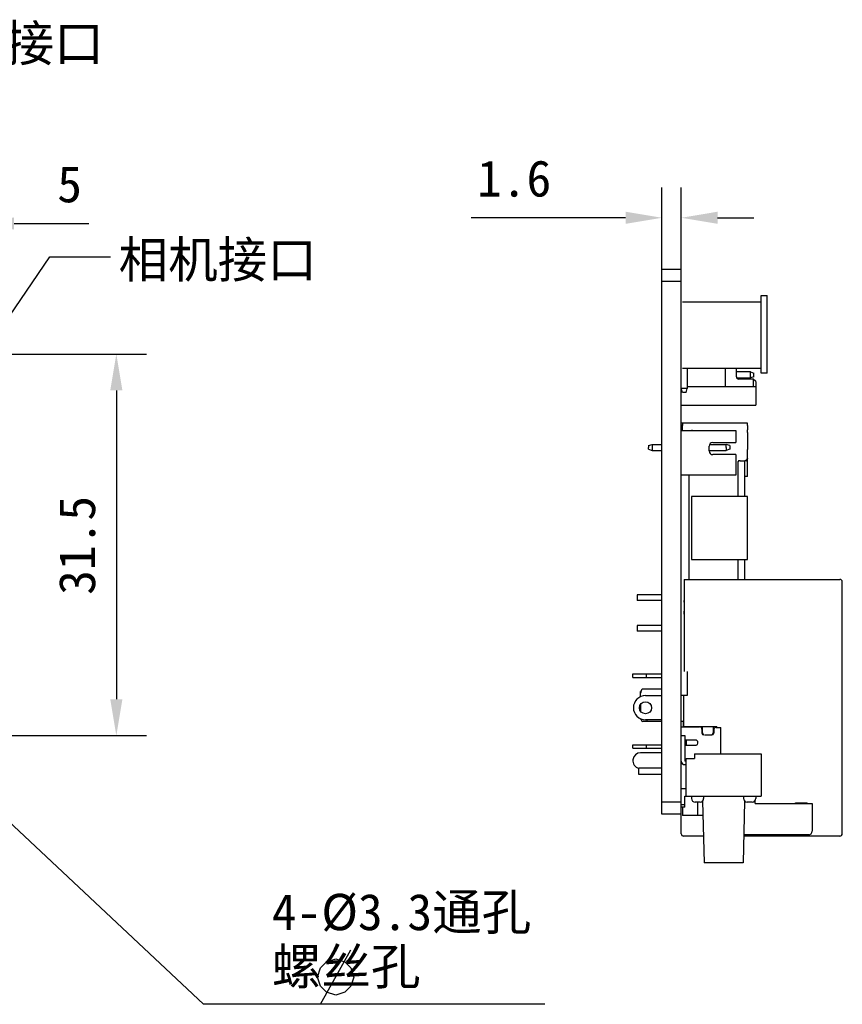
# Model space of a CAD drawing. Header units: millimetres. Extents: x 38 to 374, y 115 to 222.
# Tile 4 of 5: x 161 to 229, y 131 to 213. Entities that reach past the tile are written whole.
import ezdxf

# ---------------------------------------------------------------- set-up
doc = ezdxf.new("R2010")
doc.units = ezdxf.units.MM
doc.header["$LTSCALE"] = 23.1
doc.header["$PDMODE"] = 3
doc.header["$PDSIZE"] = 8
doc.layers.get('0').update_dxf_attribs({"linetype": 'CONTINUOUS'})
doc.layers.get('Defpoints').update_dxf_attribs({"linetype": 'CONTINUOUS'})
for name, color, linetype in [('00_COMPONENTS', 7, 'CONTINUOUS'), ('50_ALL_DETAILS', 7, 'CONTINUOUS'), ('51__DRAFT_DIMS', 7, 'CONTINUOUS')]:
    doc.layers.add(name, color=color, linetype=linetype)
doc.styles.get("Standard").update_dxf_attribs({"font": 'simfang.ttf'})
doc.dimstyles.new('DIMSTYLE_1', dxfattribs={"dimtxt": 3, "dimasz": 3, "dimexe": 2.5, "dimexo": 0.5, "dimgap": 0.75, "dimtad": 1, "dimdsep": 46, "dimtxsty": 'STANDARD', "dimblk": '_FILLED', "dimblk1": '_FILLED', "dimblk2": '_FILLED', "dimcen": 0.09, "dimclrt": 3, "dimazin": 2, "dimtp": 0.3, "dimtm": 0.3, "dimtfac": 1, "dimtofl": 0, "dimtmove": 0, "dimatfit": 3, "dimldrblk": '_FILLED', "dimfxl": 1, "dimtolj": 1, "dimarcsym": 0})
doc.dimstyles.new('DIMSTYLE_2', dxfattribs={"dimtxt": 3, "dimasz": 3, "dimexe": 2.5, "dimexo": 0.5, "dimtad": 1, "dimdsep": 46, "dimtxsty": 'STANDARD', "dimblk": '_FILLED', "dimblk1": '_FILLED', "dimblk2": '_FILLED', "dimcen": 0.09, "dimclrt": 3, "dimazin": 2, "dimtp": 0.1, "dimtm": 0.1, "dimtfac": 1, "dimtofl": 0, "dimtmove": 0, "dimatfit": 1, "dimldrblk": '_FILLED', "dimfxl": 1, "dimtolj": 1, "dimarcsym": 0})
doc.dimstyles.new('DIMSTYLE_4', dxfattribs={"dimtxt": 3, "dimasz": 3, "dimexe": 2.5, "dimexo": 0.5, "dimgap": 0.75, "dimtad": 1, "dimdsep": 46, "dimtxsty": 'STANDARD', "dimblk": '_FILLED', "dimblk1": '_FILLED', "dimblk2": '_FILLED', "dimcen": 0.09, "dimclrt": 3, "dimazin": 2, "dimtp": 0.1, "dimtm": 0.1, "dimtfac": 1, "dimtofl": 0, "dimtmove": 0, "dimatfit": 3, "dimldrblk": '_FILLED', "dimfxl": 1, "dimtolj": 1, "dimarcsym": 0})
doc.dimstyles.get("Standard").update_dxf_attribs({"dimtxt": 3, "dimasz": 3, "dimexe": 2.5, "dimexo": 0.5, "dimtad": 1, "dimdsep": 46, "dimtxsty": 'STANDARD', "dimblk": '_FILLED', "dimblk1": '_FILLED', "dimblk2": '_FILLED', "dimcen": 0.09, "dimclrt": 3, "dimazin": 2, "dimtol": 1, "dimtp": 0.01, "dimtm": 0.01, "dimtfac": 1, "dimtofl": 0, "dimtmove": 0, "dimatfit": 3, "dimldrblk": '_FILLED', "dimfxl": 1, "dimtolj": 1, "dimarcsym": 0})

# ---------------------------------------------------------------- blocks, each defined once
blk = doc.blocks.new('_FILLED')
at = {"color": 0, "linetype": 'ByBlock'}
blk.add_solid([(0, 0), (-1, 0.167), (-1, -0.167)], dxfattribs=at)
blk = doc.blocks.new('*D4')
at = {"layer": '51__DRAFT_DIMS', "color": 0, "lineweight": -2}
for p, q in [((153.483, 184.988), (171.922, 184.988)), ((169.422, 181.988), (169.422, 156.488)), ((153.483, 153.488), (171.922, 153.488))]:
    blk.add_line(p, q, dxfattribs=at)
at = {"layer": 'Defpoints', "color": 0}
for p in [(152.983, 184.988), (152.983, 153.488), (169.422, 153.488)]:
    blk.add_point(p, dxfattribs=at)
at = {"layer": '51__DRAFT_DIMS', "color": 0, "linetype": 'ByBlock', "lineweight": -2, "xscale": 3, "yscale": 3, "zscale": 3}
for p, rotation in [((169.422, 184.988), 90), ((169.422, 153.488), 270)]:
    blk.add_blockref('_FILLED', p, dxfattribs=dict(at, rotation=rotation))
at = {"layer": '51__DRAFT_DIMS', "color": 3, "insert": (164.672, 169.194), "char_height": 3, "attachment_point": 2, "rotation": 90, "line_spacing_factor": 0.9}
blk.add_mtext('\\A1;31.5', dxfattribs=at)
blk = doc.blocks.new('*D5')
at = {"layer": '51__DRAFT_DIMS', "color": 0, "lineweight": -2}
for p in [(153.967, 152.564), (204.806, 131.298)]:
    blk.add_line(p, (176.631, 131.298), dxfattribs=at)
at = {"layer": 'Defpoints', "color": 0}
for p in [(151.78, 154.617), (154.186, 152.359)]:
    blk.add_point(p, dxfattribs=at)
at = {"layer": '51__DRAFT_DIMS', "color": 0, "linetype": 'ByBlock', "lineweight": -2, "xscale": 3, "yscale": 3, "zscale": 3, "rotation": 136.8227150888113}
blk.add_blockref('_FILLED', (151.78, 154.617), dxfattribs=at)
at = {"layer": '51__DRAFT_DIMS', "color": 3, "insert": (182.261, 140.423), "char_height": 3, "attachment_point": 1, "line_spacing_factor": 0.9}
blk.add_mtext('\\A1;4-%%c3.3通孔\\P螺丝孔', dxfattribs=at)
blk = doc.blocks.new('*D7')
at = {"layer": '51__DRAFT_DIMS', "color": 0, "lineweight": -2}
for p, q in [((214.465, 191.488), (214.465, 198.746)), ((216.065, 191.488), (216.065, 198.746)), ((211.465, 196.246), (198.722, 196.246)), ((219.065, 196.246), (222.065, 196.246))]:
    blk.add_line(p, q, dxfattribs=at)
at = {"layer": 'Defpoints', "color": 0}
for p in [(216.065, 196.246), (214.465, 190.988), (216.065, 190.988)]:
    blk.add_point(p, dxfattribs=at)
at = {"layer": '51__DRAFT_DIMS', "color": 0, "linetype": 'ByBlock', "lineweight": -2, "xscale": 3, "yscale": 3, "zscale": 3}
blk.add_blockref('_FILLED', (214.465, 196.246), dxfattribs=at)
at = {"layer": '51__DRAFT_DIMS', "color": 0, "linetype": 'ByBlock', "lineweight": -2, "xscale": 3, "yscale": 3, "zscale": 3, "rotation": 180}
blk.add_blockref('_FILLED', (216.065, 196.246), dxfattribs=at)
at = {"layer": '51__DRAFT_DIMS', "color": 3, "insert": (205.334, 200.996), "char_height": 3, "attachment_point": 3, "line_spacing_factor": 0.9}
blk.add_mtext('\\A1;1.6', dxfattribs=at)
blk = doc.blocks.new('*D37')
at = {"layer": '51__DRAFT_DIMS', "color": 0, "lineweight": -2}
for p, q in [((152.983, 185.488), (152.983, 198.272)), ((157.983, 191.488), (157.983, 198.272)), ((149.983, 195.772), (146.983, 195.772)), ((160.983, 195.772), (167.146, 195.772))]:
    blk.add_line(p, q, dxfattribs=at)
at = {"layer": 'Defpoints', "color": 0}
for p in [(157.983, 195.772), (157.983, 190.988), (152.983, 184.988)]:
    blk.add_point(p, dxfattribs=at)
at = {"layer": '51__DRAFT_DIMS', "color": 0, "linetype": 'ByBlock', "lineweight": -2, "xscale": 3, "yscale": 3, "zscale": 3}
blk.add_blockref('_FILLED', (152.983, 195.772), dxfattribs=at)
at = {"layer": '51__DRAFT_DIMS', "color": 0, "linetype": 'ByBlock', "lineweight": -2, "xscale": 3, "yscale": 3, "zscale": 3, "rotation": 180}
blk.add_blockref('_FILLED', (157.983, 195.772), dxfattribs=at)
at = {"layer": '51__DRAFT_DIMS', "color": 3, "insert": (165.564, 200.522), "char_height": 3, "attachment_point": 2, "line_spacing_factor": 0.9}
blk.add_mtext('\\A1;5', dxfattribs=at)

msp = doc.modelspace()

# ---------------------------------------------------------------- linework, layer by layer
at = {"layer": '00_COMPONENTS', "color": 7}
for p, q in [((214.465, 146.988), (214.465, 191.988)), ((216.065, 191.988), (214.465, 191.988)), ((216.065, 145.388), (216.065, 191.988)), ((222.665, 183.423), (222.665, 189.823)), ((222.665, 189.823), (223.165, 189.823)), ((223.165, 183.423), (223.165, 189.823)), ((216.165, 189.308), (222.665, 189.308)), ((222.665, 183.808), (216.165, 183.808)), ((216.565, 183.808), (216.565, 182.158)), ((219.715, 182.318), (219.715, 183.808)), ((220.615, 183.118), (220.615, 183.808)), ((221.79, 183.518), (220.615, 183.518)), ((220.641, 183.018), (221.79, 183.018)), ((221.79, 183.018), (221.79, 183.518)), ((221.79, 183.518), (222.065, 183.418)), ((222.065, 183.118), (221.79, 183.018)), ((222.065, 183.118), (222.065, 183.418)), ((223.165, 183.423), (222.665, 183.423)), ((216.165, 181.808), (216.065, 182.158)), ((216.565, 182.158), (216.065, 182.158)), ((216.465, 181.808), (216.565, 182.158)), ((216.565, 182.318), (222.215, 182.318)), ((222.015, 182.918), (220.815, 182.918)), ((222.015, 182.918), (222.015, 182.318)), ((222.215, 182.718), (222.015, 182.918)), ((222.215, 182.718), (222.215, 180.768)), ((216.465, 181.808), (216.165, 181.808)), ((216.065, 180.768), (222.215, 180.768)), ((216.165, 179.278), (216.065, 179.278)), ((216.165, 179.288), (216.165, 179.088)), ((221.525, 179.288), (216.165, 179.288)), ((216.165, 178.688), (216.165, 179.088)), ((221.525, 179.088), (221.525, 179.288)), ((221.525, 179.088), (221.525, 178.724)), ((216.065, 178.688), (220.565, 178.688)), ((216.976, 178.688), (216.976, 178.724)), ((220.565, 178.688), (220.565, 177.688)), ((221.525, 178.524), (221.525, 178.724)), ((221.525, 178.524), (221.525, 177.124)), ((213.365, 177.438), (213.665, 177.538)), ((213.365, 177.438), (213.365, 177.288)), ((213.365, 177.138), (213.365, 177.288)), ((213.665, 177.538), (213.665, 177.288)), ((213.665, 177.538), (214.465, 177.538)), ((213.665, 177.288), (213.665, 177.038)), ((218.365, 176.988), (218.365, 177.388)), ((218.405, 177.538), (219.765, 177.538)), ((218.665, 177.688), (220.565, 177.688)), ((219.765, 177.288), (219.765, 177.538)), ((220.065, 177.438), (219.765, 177.538)), ((219.765, 177.288), (219.765, 177.038)), ((220.065, 177.438), (220.065, 177.288)), ((220.065, 177.288), (220.065, 177.138)), ((213.365, 177.138), (213.665, 177.038)), ((213.665, 177.038), (214.465, 177.038)), ((218.365, 177.038), (219.765, 177.038)), ((220.565, 176.688), (218.665, 176.688)), ((220.065, 177.138), (219.765, 177.038)), ((220.565, 176.688), (220.565, 174.988)), ((221.525, 176.924), (221.525, 177.124)), ((221.525, 174.888), (221.525, 176.924)), ((220.725, 175.988), (220.725, 173.238)), ((220.925, 176.188), (221.325, 176.188)), ((221.275, 176.188), (221.275, 173.238)), ((221.525, 176.108), (221.383, 176.193)), ((220.565, 174.988), (216.065, 174.988)), ((216.725, 166.388), (216.725, 174.988)), ((221.525, 174.888), (221.275, 174.888)), ((216.925, 173.238), (216.925, 168.038)), ((221.525, 173.238), (216.925, 173.238)), ((221.525, 173.038), (221.525, 173.238)), ((221.525, 168.238), (221.525, 173.038)), ((216.925, 168.038), (221.525, 168.038)), ((220.725, 168.038), (220.725, 166.388)), ((221.275, 168.038), (221.275, 166.388)), ((221.525, 168.038), (221.525, 168.238)), ((216.315, 166.388), (216.315, 158.788)), ((216.315, 166.388), (229.165, 166.388)), ((229.365, 145.388), (229.365, 166.188)), ((212.415, 165.108), (212.415, 164.648)), ((214.465, 165.108), (212.415, 165.108)), ((214.465, 164.648), (212.415, 164.648)), ((216.285, 164.513), (216.315, 164.513)), ((216.315, 163.763), (216.285, 163.763)), ((216.285, 163.513), (216.315, 163.513)), ((212.415, 162.568), (212.415, 162.108)), ((214.465, 162.568), (212.415, 162.568)), ((214.465, 162.108), (212.415, 162.108)), ((212.065, 158.288), (212.065, 158.588)), ((212.065, 158.588), (214.465, 158.588)), ((212.065, 158.288), (214.465, 158.288)), ((212.743, 157.152), (212.715, 157.141)), ((212.715, 156.704), (212.715, 157.141)), ((212.857, 157.338), (214.465, 157.338)), ((213.115, 156.788), (214.465, 156.788)), ((216.565, 156.788), (216.065, 156.788)), ((212.715, 156.087), (212.715, 155.489)), ((212.715, 154.835), (212.715, 154.872)), ((212.715, 154.835), (212.743, 154.824)), ((214.465, 154.638), (212.857, 154.638)), ((214.465, 154.788), (213.115, 154.788)), ((216.123, 154.671), (216.07, 154.618)), ((216.125, 154.671), (216.07, 154.616)), ((216.125, 154.671), (216.166, 154.671)), ((216.22, 154.618), (216.166, 154.671)), ((216.22, 154.618), (216.22, 154.238)), ((216.065, 154.218), (217.575, 154.218)), ((216.22, 154.238), (219.015, 154.238)), ((216.225, 154.238), (216.225, 154.218)), ((216.325, 154.238), (216.325, 154.218)), ((216.475, 154.238), (216.475, 154.218)), ((217.775, 154.018), (217.775, 153.688)), ((217.815, 153.718), (217.815, 154.238)), ((218.71, 154.238), (218.71, 153.718)), ((218.75, 153.963), (218.75, 153.688)), ((218.95, 154.163), (219.325, 154.163)), ((219.015, 154.163), (219.015, 154.238)), ((219.325, 151.988), (219.325, 154.163)), ((216.065, 153.488), (216.365, 153.488)), ((216.365, 153.488), (216.365, 151.388)), ((217.245, 153.118), (216.365, 153.118)), ((216.475, 153.118), (216.475, 152.708)), ((217.445, 152.858), (217.445, 152.918)), ((217.925, 153.538), (217.995, 153.538)), ((218.045, 153.538), (218.6, 153.538)), ((212.065, 152.438), (212.065, 152.738)), ((212.065, 152.738), (214.465, 152.738)), ((212.065, 152.438), (214.465, 152.438)), ((214.465, 152.068), (212.715, 152.068)), ((216.365, 152.708), (217.295, 152.708)), ((216.465, 151.388), (216.365, 151.388)), ((216.465, 151.588), (217.165, 151.588)), ((216.465, 148.488), (216.465, 151.588)), ((217.165, 151.988), (222.665, 151.988)), ((217.165, 151.988), (217.165, 151.588)), ((222.665, 151.988), (222.665, 148.488)), ((214.465, 150.788), (212.565, 150.788)), ((212.565, 150.288), (212.565, 150.788)), ((216.365, 151.088), (216.465, 151.088)), ((214.465, 150.288), (212.565, 150.288)), ((216.465, 149.088), (216.065, 149.088)), ((216.365, 148.488), (222.665, 148.488)), ((216.365, 147.588), (216.365, 148.488)), ((216.915, 148.488), (216.915, 148.288)), ((217.615, 147.988), (217.215, 147.988)), ((217.833, 148.082), (217.965, 142.988)), ((217.915, 148.488), (217.915, 148.288)), ((221.296, 148.082), (221.165, 142.988)), ((221.215, 148.488), (221.215, 148.288)), ((221.915, 147.988), (221.515, 147.988)), ((222.165, 147.888), (222.165, 148.122)), ((222.215, 148.488), (222.215, 148.288)), ((216.365, 147.588), (216.065, 147.588)), ((216.165, 147.588), (216.165, 146.888)), ((222.165, 147.888), (226.865, 147.888)), ((225.507, 147.938), (226.457, 147.938)), ((225.507, 147.888), (225.507, 147.938)), ((225.608, 147.888), (225.608, 147.938)), ((226.053, 147.888), (226.053, 147.938)), ((226.114, 147.888), (226.114, 147.938)), ((226.194, 147.888), (226.194, 147.938)), ((226.235, 147.888), (226.235, 147.938)), ((226.316, 147.888), (226.316, 147.938)), ((226.397, 147.888), (226.397, 147.938)), ((226.437, 147.888), (226.437, 147.938)), ((226.457, 147.888), (226.457, 147.938)), ((226.865, 147.888), (226.865, 145.588)), ((216.065, 146.988), (214.465, 146.988)), ((217.864, 146.888), (216.165, 146.888)), ((226.565, 145.288), (221.224, 145.288)), ((226.565, 145.288), (226.586, 145.289)), ((221.165, 142.988), (217.965, 142.988))]:
    msp.add_line(p, q, dxfattribs=at)
at = {"layer": '00_COMPONENTS', "color": 4}
for p, q in [((216.065, 190.988), (214.465, 190.988)), ((216.065, 179.148), (216.165, 179.148)), ((216.285, 164.648), (216.285, 164.513)), ((216.285, 163.763), (216.285, 163.513)), ((213.165, 158.588), (213.165, 158.288)), ((216.565, 158.788), (216.565, 156.788)), ((216.265, 156.788), (216.265, 154.238)), ((213.215, 154.788), (213.215, 154.638)), ((216.07, 154.218), (216.07, 154.758)), ((213.165, 152.738), (213.165, 152.438)), ((216.065, 147.988), (214.465, 147.988)), ((217.445, 146.888), (217.445, 147.988)), ((216.065, 147.788), (216.365, 147.788)), ((217.79, 145.188), (216.248, 145.189)), ((217.908, 145.188), (217.79, 145.188)), ((229.165, 145.188), (221.221, 145.188))]:
    msp.add_line(p, q, dxfattribs=at)
at = {"layer": '00_COMPONENTS', "color": 7}
msp.add_circle((213.115, 155.788), 0.5, dxfattribs=at)
for centre, radius, start, end in [((220.815, 183.118), 0.2, 180, 270), ((216.315, 178.928), 0.25, 180, 233.08822), ((218.665, 177.388), 0.3, 90, 180), ((218.665, 176.988), 0.3, 180, 270), ((220.925, 175.988), 0.2, 90, 180), ((221.325, 176.388), 0.2, 270, 0), ((229.165, 166.188), 0.2, 0, 90), ((213.215, 156.988), 0.5, 135.573, 180), ((213.115, 155.788), 1, 90, 270), ((213.215, 154.988), 0.5, 194.25919, 224.427), ((217.575, 154.018), 0.2, 0, 90), ((217.925, 153.688), 0.15, 180, 270), ((217.995, 153.718), 0.18, 180, 270), ((218.53, 153.718), 0.18, 270, 0), ((218.6, 153.688), 0.15, 270, 0), ((218.95, 153.963), 0.2, 90, 180), ((217.245, 152.918), 0.2, 0, 90), ((217.295, 152.858), 0.15, 270, 0), ((212.715, 151.418), 0.65, 90, 256.60919), ((216.365, 151.388), 0.3, 180, 270), ((217.215, 148.288), 0.3, 180, 270), ((217.615, 148.288), 0.3, 270, 0), ((221.515, 148.288), 0.3, 180, 270), ((221.915, 148.288), 0.3, 270, 0), ((226.565, 145.588), 0.3, 274.0496, 0), ((216.265, 145.388), 0.2, 180, 270), ((229.165, 145.388), 0.2, 270, 0)]:
    msp.add_arc(centre, radius, start, end, dxfattribs=at)
at = {"layer": '00_COMPONENTS', "color": 4}
msp.add_arc((226.564, 145.323), 0.0356, 270.19947, 284.94074, dxfattribs=at)
at = {"layer": '00_COMPONENTS', "color": 7}
for points, knots in [([(216.164, 178.712), (216.147, 178.722), (216.114, 178.749), (216.082, 178.804), (216.067, 178.865), (216.065, 178.907), (216.065, 178.928)], [0, 0, 0, 0, 0.249849, 0.499767, 0.749899, 1, 1, 1, 1]), ([(220.925, 176.188), (220.911, 176.188), (220.884, 176.187), (220.844, 176.179), (220.806, 176.164), (220.773, 176.139), (220.749, 176.106), (220.734, 176.068), (220.726, 176.028), (220.725, 176.001), (220.725, 175.988)], [0, 0, 0, 0, 0.124942, 0.250078, 0.375044, 0.500099, 0.625064, 0.750016, 0.875061, 1, 1, 1, 1]), ([(221.525, 176.388), (221.525, 176.374), (221.523, 176.347), (221.516, 176.307), (221.5, 176.269), (221.476, 176.236), (221.443, 176.212), (221.405, 176.197), (221.365, 176.189), (221.338, 176.188), (221.325, 176.188)], [0, 0, 0, 0, 0.124942, 0.250078, 0.375044, 0.500099, 0.625064, 0.750016, 0.875061, 1, 1, 1, 1])]:
    msp.add_open_spline(points, degree=3, knots=knots, dxfattribs=at)
at = {"layer": '00_COMPONENTS', "color": 4}
msp.add_open_spline([(226.599, 145.307), (226.597, 145.305), (226.59, 145.297), (226.581, 145.291), (226.574, 145.289)], degree=3, knots=[0, 0, 0, 0, 0.285546, 1, 1, 1, 1], dxfattribs=at)
at = {"layer": '51__DRAFT_DIMS', "color": 3}
msp.add_line((186.287, 131.298), (188.787, 135.798), dxfattribs=at)
msp.add_lwpolyline([(186.037, 133.548), (186.287, 134.298), (186.787, 134.798), (187.537, 135.048), (188.287, 134.798), (188.787, 134.298), (189.037, 133.548), (188.787, 132.798), (188.287, 132.298), (187.537, 132.048), (186.787, 132.298), (186.287, 132.798), (186.037, 133.548)], dxfattribs=at)

# ---------------------------------------------------------------- texts
at = {"layer": '50_ALL_DETAILS', "color": 3, "insert": (143.829, 212.165), "char_height": 3, "width": 26.36719, "attachment_point": 1, "line_spacing_factor": 0.9}
msp.add_mtext('电源开关接口', dxfattribs=at)
at = {"layer": '50_ALL_DETAILS', "color": 3, "insert": (169.607, 194.295), "char_height": 3, "width": 26.36719, "attachment_point": 1}
msp.add_mtext('相机接口', dxfattribs=at)

# ---------------------------------------------------------------- dimensions: what is measured, and where the dimension line sits
at = {"layer": '51__DRAFT_DIMS', "color": 4}
for base, p1, p2, picture, middle in [((216.065, 196.246), (214.465, 190.988), (216.065, 190.988), '*D7', (202.403, 196.246)), ((157.983, 195.772), (152.983, 184.988), (157.983, 190.988), '*D37', (165.564, 195.772))]:
    dim = msp.add_linear_dim(base=base, p1=p1, p2=p2, dimstyle='DIMSTYLE_4', dxfattribs=at)
    dim.commit()
    dim.dimension.update_dxf_attribs({"geometry": picture, "text_midpoint": middle, "dimtype": 160})
dim = msp.add_linear_dim(base=(169.422, 153.488), p1=(152.983, 184.988), p2=(152.983, 153.488), angle=270, dimstyle='DIMSTYLE_1', dxfattribs=at)
dim.commit()
dim.dimension.update_dxf_attribs({"geometry": '*D4', "text_midpoint": (169.422, 169.194), "dimtype": 160})
dim = msp.add_diameter_dim_2p(p1=(154.186, 152.359), p2=(151.78, 154.617), text='4-%%c<>通孔\\P螺丝孔', dimstyle='DIMSTYLE_2', override={"dimtih": 1, "dimtoh": 1, "dimpost": '<>'}, dxfattribs=at)
dim.commit()
dim.dimension.update_dxf_attribs({"geometry": '*D5', "text_midpoint": (193.533, 131.298), "dimtype": 163})

# ---------------------------------------------------------------- leaders
at = {"layer": '50_ALL_DETAILS', "color": 4, "annotation_type": 0, "has_hookline": 1, "hookline_direction": 0, "text_width": 24.634}
msp.add_leader([(138.829, 178.688), (138.829, 210.665), (140.204, 212.165), (143.204, 212.165)], dimstyle='STANDARD', override={"dimtad": 0}, dxfattribs=at)
at = {"layer": '50_ALL_DETAILS', "color": 4}
msp.add_leader([(154.575, 179.288), (163.928, 193.023), (168.928, 193.023)], dimstyle='STANDARD', override={"dimtad": 0}, dxfattribs=at)

doc.saveas('drawing.dxf')
